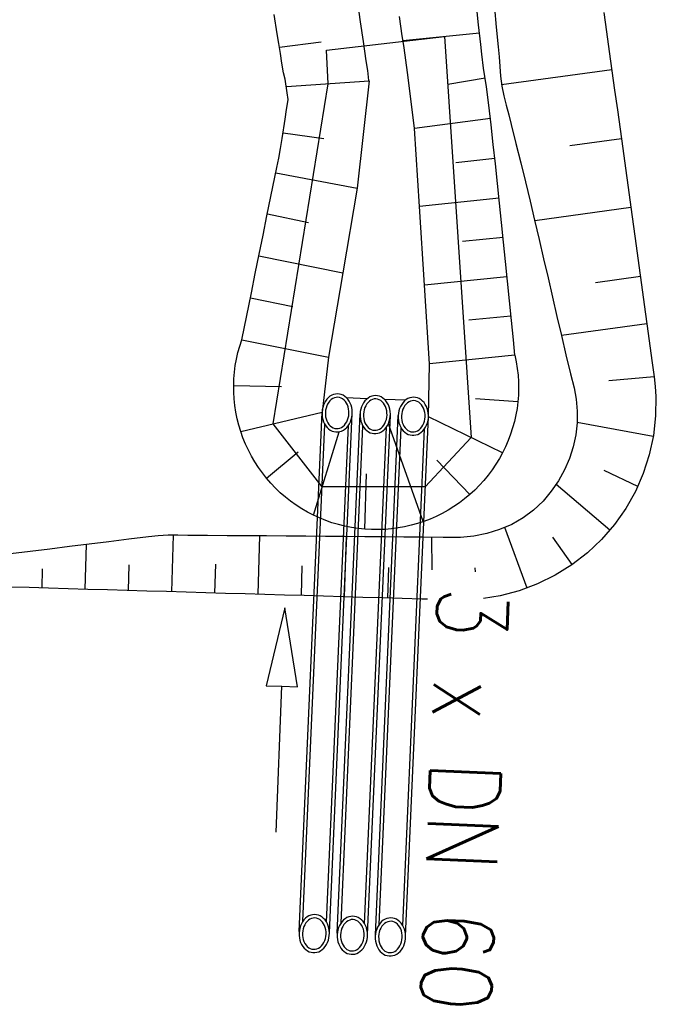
# Model space of a CAD drawing. Extents: x 446457 to 447032, y 444506 to 445688.
# Tile 16 of 43: x 446599 to 446616, y 445235 to 445260. Entities that reach past the tile are written whole.
import ezdxf

# ---------------------------------------------------------------- set-up
doc = ezdxf.new("R2010")
doc.units = 0
doc.header["$LTSCALE"] = 2
doc.header["$MEASUREMENT"] = 0
doc.layers.add('FBR', color=8, linetype='CONTINUOUS')
doc.layers.add('RRB_41-205', color=15, linetype='CONTINUOUS')
doc.styles.add('ROMANS', font='romans.shx', dxfattribs={"width": 0.8})

msp = doc.modelspace()

# ---------------------------------------------------------------- linework, layer by layer
at = {"layer": 'FBR'}
for points in [[(446685.671, 445499.677, 0.000084), (446690.294, 445466.915, 0.000171), (446692.589, 445450.715), (446699.698, 445400.648, -0.000017), (446702.648, 445379.847, -0.000012), (446706.64, 445351.684, -0.000142), (446710.164, 445326.768, 0.000095), (446713.688, 445301.853, 0.000489), (446717.261, 445276.798, -0.000535), (446720.835, 445251.744, -0.000318), (446724.222, 445227.7, 0.000352), (446727.61, 445203.657, 0.000005), (446731.551, 445175.831, 0.000006), (446734.439, 445155.439, 0.000005), (446738.345, 445127.869, 0.000006), (446741.348, 445106.672, 0.000262)], [(446680.588, 445565.192), (446686.226, 445525.578, -0.000461), (446689.716, 445500.849, 0.000412), (446693.207, 445476.12, 0.000274), (446696.649, 445451.977, -0.000308), (446700.09, 445427.835, -0.000041), (446704.161, 445399.134, -0.000053), (446707.341, 445376.683, -0.000068), (446710.752, 445352.56, 0.000201), (446714.163, 445328.437, 0.000066), (446717.768, 445303.036, -0.000029), (446721.374, 445277.636, -0.000013), (446726.042, 445244.733, -0.000025), (446728.415, 445227.994, -0.000188), (446731.776, 445204.216, 0.000116), (446735.137, 445180.439, 0.000098)], [(446757.103, 445025.342, 0.000008), (446763.022, 444983.696, 0.000035)]]:
    msp.add_lwpolyline(points, format="xyb", dxfattribs=at)
at = {"layer": 'RRB_41-205', "linetype": 'Continuous'}
for p, q in [((446608.111, 445259.982), (446608.04, 445260.477)), ((446611.113, 445259.909), (446611.057, 445260.406)), ((446605.991, 445259.677), (446605.911, 445260.171)), ((446611.515, 445260.345), (446611.561, 445259.847)), ((446614.303, 445260.225), (446614.371, 445259.73)), ((446608.182, 445259.487), (446608.111, 445259.982)), ((446609.172, 445259.63), (446609.101, 445260.124)), ((446611.17, 445259.412), (446611.113, 445259.909)), ((446606.033, 445259.431), (446605.991, 445259.677)), ((446611.137, 445259.696), (446609.189, 445259.505)), ((446611.561, 445259.847), (446611.608, 445259.348)), ((446614.371, 445259.73), (446614.44, 445259.234)), ((446606.072, 445259.184), (446606.033, 445259.431)), ((446606.048, 445259.338), (446607.105, 445259.48)), ((446607.244, 445259.266), (446610.25, 445259.609)), ((446608.217, 445259.24), (446608.182, 445259.487)), ((446609.207, 445259.382), (446609.172, 445259.63)), ((446610.25, 445259.609), (446610.926, 445249.404)), ((446611.2, 445259.163), (446611.17, 445259.412)), ((446606.107, 445258.937), (446606.072, 445259.184)), ((446607.289, 445258.41), (446607.244, 445259.266)), ((446608.253, 445258.992), (446608.217, 445259.24)), ((446609.243, 445259.135), (446609.207, 445259.382)), ((446611.239, 445258.804), (446611.2, 445259.163)), ((446611.608, 445259.348), (446611.633, 445259.099)), ((446614.44, 445259.234), (446614.508, 445258.739)), ((446606.152, 445258.69), (446606.107, 445258.937)), ((446608.293, 445258.745), (446608.253, 445258.992)), ((446609.282, 445258.887), (446609.243, 445259.135)), ((446611.633, 445259.099), (446611.654, 445258.85)), ((446606.192, 445258.526), (446606.152, 445258.69)), ((446608.324, 445258.497), (446608.293, 445258.745)), ((446609.314, 445258.64), (446609.282, 445258.887)), ((446611.317, 445258.335), (446611.239, 445258.804)), ((446611.654, 445258.85), (446611.672, 445258.6)), ((446614.504, 445258.766), (446611.697, 445258.38)), ((446614.508, 445258.739), (446614.576, 445258.244)), ((446605.882, 445249.751), (446607.289, 445258.41)), ((446606.244, 445258.177), (446606.192, 445258.526)), ((446606.228, 445258.336), (446608.326, 445258.483)), ((446608.326, 445258.483), (446608.022, 445255.752)), ((446609.483, 445257.271), (446609.314, 445258.64)), ((446611.283, 445258.555), (446610.334, 445258.395)), ((446611.672, 445258.6), (446611.701, 445258.352)), ((446606.266, 445258.013), (446606.244, 445258.177)), ((446611.376, 445257.863), (446611.317, 445258.335)), ((446611.701, 445258.352), (446611.753, 445258.106)), ((446614.576, 445258.244), (446614.645, 445257.748)), ((446606.223, 445257.756), (446606.266, 445258.002)), ((446606.266, 445258.002), (446606.266, 445258.013)), ((446611.753, 445258.106), (446611.818, 445257.863)), ((446606.189, 445257.508), (446606.223, 445257.756)), ((446611.431, 445257.366), (446611.376, 445257.863)), ((446611.818, 445257.863), (446611.88, 445257.619)), ((446614.645, 445257.748), (446614.713, 445257.253)), ((446606.115, 445257.013), (446606.189, 445257.508)), ((446611.414, 445257.524), (446609.483, 445257.271)), ((446611.88, 445257.619), (446611.94, 445257.375)), ((446606.138, 445257.161), (446607.175, 445257.019)), ((446609.608, 445255.289), (446609.483, 445257.271)), ((446611.486, 445256.868), (446611.431, 445257.366)), ((446611.94, 445257.375), (446612.063, 445256.888)), ((446614.713, 445257.253), (446614.781, 445256.758)), ((446606.075, 445256.766), (446606.115, 445257.013)), ((446614.746, 445257.011), (446613.435, 445256.831)), ((446606.032, 445256.52), (446606.075, 445256.766)), ((446611.541, 445256.371), (446611.486, 445256.868)), ((446612.063, 445256.888), (446612.186, 445256.4)), ((446614.781, 445256.758), (446614.85, 445256.263)), ((446605.981, 445256.275), (446606.032, 445256.52)), ((446611.526, 445256.504), (446610.535, 445256.396)), ((446612.186, 445256.4), (446612.309, 445255.912)), ((446605.928, 445256.031), (446605.981, 445256.275)), ((446605.953, 445256.147), (446608.022, 445255.752)), ((446611.595, 445255.873), (446611.541, 445256.371)), ((446614.85, 445256.263), (446614.918, 445255.767)), ((446605.827, 445255.541), (446605.928, 445256.031)), ((446612.309, 445255.912), (446612.425, 445255.423)), ((446608.022, 445255.752), (446607.655, 445253.595)), ((446611.646, 445255.375), (446611.595, 445255.873)), ((446614.918, 445255.767), (446614.986, 445255.272)), ((446605.728, 445255.05), (446605.827, 445255.541)), ((446611.633, 445255.501), (446609.608, 445255.289)), ((446612.425, 445255.423), (446612.539, 445254.934)), ((446609.734, 445253.286), (446609.608, 445255.289)), ((446611.696, 445254.877), (446611.646, 445255.375)), ((446614.988, 445255.257), (446612.542, 445254.92)), ((446614.986, 445255.272), (446615.055, 445254.777)), ((446605.629, 445254.56), (446605.728, 445255.05)), ((446605.738, 445255.097), (446606.787, 445254.88)), ((446612.539, 445254.934), (446612.653, 445254.445)), ((446611.747, 445254.38), (446611.696, 445254.877)), ((446615.055, 445254.777), (446615.123, 445254.281)), ((446605.53, 445254.07), (446605.629, 445254.56)), ((446611.735, 445254.498), (446610.703, 445254.394)), ((446612.653, 445254.445), (446612.766, 445253.956)), ((446611.797, 445253.882), (446611.747, 445254.38)), ((446615.123, 445254.281), (446615.191, 445253.786)), ((446605.43, 445253.579), (446605.53, 445254.07)), ((446605.521, 445254.027), (446607.655, 445253.595)), ((446612.766, 445253.956), (446612.88, 445253.467)), ((446611.847, 445253.384), (446611.797, 445253.882)), ((446615.191, 445253.786), (446615.26, 445253.291)), ((446605.331, 445253.089), (446605.43, 445253.579)), ((446607.655, 445253.595), (446607.29, 445251.45)), ((446611.836, 445253.499), (446609.734, 445253.286)), ((446612.88, 445253.467), (446612.994, 445252.978)), ((446615.231, 445253.502), (446614.088, 445253.344)), ((446609.861, 445251.28), (446609.734, 445253.286)), ((446611.898, 445252.886), (446611.847, 445253.384)), ((446615.26, 445253.291), (446615.328, 445252.795)), ((446605.089, 445251.895), (446605.331, 445253.089)), ((446605.305, 445252.961), (446606.389, 445252.742)), ((446611.948, 445252.388), (446611.898, 445252.886)), ((446612.994, 445252.978), (446613.108, 445252.489)), ((446615.328, 445252.795), (446615.396, 445252.3)), ((446611.937, 445252.499), (446610.867, 445252.391)), ((446611.999, 445251.89), (446611.948, 445252.388)), ((446613.108, 445252.489), (446613.222, 445252)), ((446615.396, 445252.3), (446613.222, 445252)), ((446615.396, 445252.3), (446615.533, 445251.309)), ((446605.036, 445251.734), (446605.089, 445251.895)), ((446605.089, 445251.895), (446607.29, 445251.45)), ((446612.038, 445251.5), (446611.999, 445251.89)), ((446613.222, 445252), (446613.336, 445251.511)), ((446604.991, 445251.57), (446605.036, 445251.734)), ((446604.923, 445251.236), (446604.953, 445251.404)), ((446604.953, 445251.404), (446604.991, 445251.57)), ((446607.29, 445251.45), (446607.129, 445250.048)), ((446612.038, 445251.5), (446609.861, 445251.28)), ((446612.038, 445251.5), (446612.072, 445251.333)), ((446613.336, 445251.511), (446613.456, 445251.023)), ((446604.901, 445251.068), (446604.923, 445251.236)), ((446609.837, 445249.929), (446609.861, 445251.28)), ((446612.072, 445251.333), (446612.099, 445251.165)), ((446612.099, 445251.165), (446612.118, 445250.996)), ((446615.533, 445251.309), (446615.582, 445250.952)), ((446604.882, 445250.728), (446604.887, 445250.898)), ((446604.887, 445250.898), (446604.901, 445251.068)), ((446612.118, 445250.996), (446612.128, 445250.826)), ((446613.456, 445251.023), (446613.542, 445250.67)), ((446615.582, 445250.952), (446614.427, 445250.845)), ((446615.582, 445250.952), (446615.608, 445250.704)), ((446604.882, 445250.728), (446606.097, 445250.708)), ((446604.883, 445250.558), (446604.882, 445250.728)), ((446612.131, 445250.656), (446612.125, 445250.486)), ((446612.128, 445250.826), (446612.131, 445250.656)), ((446613.542, 445250.671), (446613.572, 445250.525)), ((446615.608, 445250.704), (446615.626, 445250.454)), ((446604.893, 445250.388), (446604.883, 445250.558)), ((446604.911, 445250.219), (446604.893, 445250.388)), ((446607.252, 445250.381), (446607.218, 445250.335)), ((446607.29, 445250.421), (446607.252, 445250.381)), ((446607.332, 445250.455), (446607.29, 445250.421)), ((446607.377, 445250.482), (446607.332, 445250.455)), ((446607.405, 445250.401), (446607.366, 445250.375)), ((446607.424, 445250.501), (446607.377, 445250.482)), ((446607.446, 445250.419), (446607.405, 445250.401)), ((446607.473, 445250.513), (446607.424, 445250.501)), ((446607.488, 445250.429), (446607.446, 445250.419)), ((446607.522, 445250.517), (446607.473, 445250.513)), ((446607.531, 445250.431), (446607.488, 445250.429)), ((446607.572, 445250.513), (446607.522, 445250.517)), ((446607.574, 445250.426), (446607.531, 445250.431)), ((446607.62, 445250.501), (446607.572, 445250.513)), ((446607.615, 445250.412), (446607.574, 445250.426)), ((446607.654, 445250.39), (446607.615, 445250.412)), ((446607.666, 445250.481), (446607.62, 445250.501)), ((446607.69, 445250.361), (446607.654, 445250.39)), ((446607.71, 445250.454), (446607.666, 445250.481)), ((446607.751, 445250.42), (446607.71, 445250.454)), ((446607.788, 445250.379), (446607.751, 445250.42)), ((446608.273, 445250.391), (446607.756, 445250.415)), ((446607.82, 445250.333), (446607.788, 445250.379)), ((446608.301, 445250.412), (446608.259, 445250.378)), ((446608.346, 445250.439), (446608.301, 445250.412)), ((446608.393, 445250.458), (446608.346, 445250.439)), ((446608.442, 445250.47), (446608.393, 445250.458)), ((446608.457, 445250.387), (446608.415, 445250.376)), ((446608.491, 445250.474), (446608.442, 445250.47)), ((446608.5, 445250.389), (446608.457, 445250.387)), ((446608.541, 445250.47), (446608.491, 445250.474)), ((446608.543, 445250.383), (446608.5, 445250.389)), ((446608.589, 445250.458), (446608.541, 445250.47)), ((446608.584, 445250.369), (446608.543, 445250.383)), ((446608.635, 445250.438), (446608.589, 445250.458)), ((446608.679, 445250.411), (446608.635, 445250.438)), ((446608.72, 445250.377), (446608.679, 445250.411)), ((446609.315, 445250.396), (446609.27, 445250.37)), ((446609.363, 445250.416), (446609.315, 445250.396)), ((446609.411, 445250.428), (446609.363, 445250.416)), ((446609.461, 445250.432), (446609.411, 445250.428)), ((446609.51, 445250.427), (446609.461, 445250.432)), ((446609.558, 445250.415), (446609.51, 445250.427)), ((446609.604, 445250.396), (446609.558, 445250.415)), ((446609.648, 445250.369), (446609.604, 445250.396)), ((446612.112, 445250.317), (446611.032, 445250.389)), ((446612.125, 445250.486), (446612.112, 445250.317)), ((446613.572, 445250.525), (446613.598, 445250.379)), ((446613.598, 445250.379), (446613.625, 445250.08)), ((446615.626, 445250.454), (446615.619, 445249.955)), ((446604.937, 445250.051), (446604.911, 445250.219)), ((446607.147, 445250.171), (446607.135, 445250.11)), ((446607.165, 445250.229), (446607.147, 445250.171)), ((446607.189, 445250.284), (446607.165, 445250.229)), ((446607.218, 445250.335), (446607.189, 445250.284)), ((446607.231, 445250.157), (446607.22, 445250.101)), ((446607.248, 445250.21), (446607.231, 445250.157)), ((446607.271, 445250.259), (446607.248, 445250.21)), ((446607.299, 445250.303), (446607.271, 445250.259)), ((446607.331, 445250.342), (446607.299, 445250.303)), ((446607.366, 445250.375), (446607.331, 445250.342)), ((446607.723, 445250.325), (446607.69, 445250.361)), ((446607.752, 445250.284), (446607.723, 445250.325)), ((446607.775, 445250.237), (446607.752, 445250.284)), ((446607.794, 445250.186), (446607.775, 445250.237)), ((446607.806, 445250.132), (446607.794, 445250.186)), ((446607.813, 445250.076), (446607.806, 445250.132)), ((446607.848, 445250.282), (446607.82, 445250.333)), ((446607.869, 445250.227), (446607.848, 445250.282)), ((446607.885, 445250.169), (446607.869, 445250.227)), ((446607.895, 445250.108), (446607.885, 445250.169)), ((446608.116, 445250.128), (446608.104, 445250.068)), ((446608.134, 445250.186), (446608.116, 445250.128)), ((446608.158, 445250.241), (446608.134, 445250.186)), ((446608.187, 445250.292), (446608.158, 445250.241)), ((446608.221, 445250.338), (446608.187, 445250.292)), ((446608.217, 445250.167), (446608.2, 445250.114)), ((446608.24, 445250.216), (446608.217, 445250.167)), ((446608.259, 445250.378), (446608.221, 445250.338)), ((446608.268, 445250.261), (446608.24, 445250.216)), ((446608.3, 445250.3), (446608.268, 445250.261)), ((446608.335, 445250.332), (446608.3, 445250.3)), ((446608.374, 445250.358), (446608.335, 445250.332)), ((446608.415, 445250.376), (446608.374, 445250.358)), ((446608.623, 445250.347), (446608.584, 445250.369)), ((446608.659, 445250.318), (446608.623, 445250.347)), ((446608.692, 445250.283), (446608.659, 445250.318)), ((446608.721, 445250.241), (446608.692, 445250.283)), ((446608.757, 445250.337), (446608.72, 445250.377)), ((446608.744, 445250.194), (446608.721, 445250.241)), ((446609.254, 445250.358), (446608.724, 445250.373)), ((446608.763, 445250.144), (446608.744, 445250.194)), ((446608.789, 445250.291), (446608.757, 445250.337)), ((446608.775, 445250.089), (446608.763, 445250.144)), ((446608.817, 445250.24), (446608.789, 445250.291)), ((446608.839, 445250.185), (446608.817, 445250.24)), ((446608.855, 445250.126), (446608.839, 445250.185)), ((446609.103, 445250.144), (446609.085, 445250.086)), ((446609.127, 445250.199), (446609.103, 445250.144)), ((446609.156, 445250.25), (446609.127, 445250.199)), ((446609.19, 445250.296), (446609.156, 445250.25)), ((446609.209, 445250.174), (446609.187, 445250.124)), ((446609.228, 445250.336), (446609.19, 445250.296)), ((446609.237, 445250.218), (446609.209, 445250.174)), ((446609.27, 445250.37), (446609.228, 445250.336)), ((446609.269, 445250.257), (446609.237, 445250.218)), ((446609.304, 445250.29), (446609.269, 445250.257)), ((446609.343, 445250.316), (446609.304, 445250.29)), ((446609.384, 445250.334), (446609.343, 445250.316)), ((446609.426, 445250.344), (446609.384, 445250.334)), ((446609.469, 445250.346), (446609.426, 445250.344)), ((446609.512, 445250.34), (446609.469, 445250.346)), ((446609.553, 445250.326), (446609.512, 445250.34)), ((446609.592, 445250.305), (446609.553, 445250.326)), ((446609.629, 445250.276), (446609.592, 445250.305)), ((446609.661, 445250.24), (446609.629, 445250.276)), ((446609.689, 445250.335), (446609.648, 445250.369)), ((446609.69, 445250.199), (446609.661, 445250.24)), ((446609.726, 445250.294), (446609.689, 445250.335)), ((446609.713, 445250.152), (446609.69, 445250.199)), ((446609.732, 445250.101), (446609.713, 445250.152)), ((446609.758, 445250.248), (446609.726, 445250.294)), ((446609.786, 445250.197), (446609.758, 445250.248)), ((446609.808, 445250.142), (446609.786, 445250.197)), ((446609.824, 445250.084), (446609.808, 445250.142)), ((446612.091, 445250.148), (446612.062, 445249.98)), ((446612.112, 445250.317), (446612.091, 445250.148)), ((446604.971, 445249.884), (446604.937, 445250.051)), ((446605.012, 445249.719), (446604.971, 445249.884)), ((446605.062, 445249.556), (446607.129, 445250.048)), ((446606.549, 445236.832), (446607.129, 445250.048)), ((446607.135, 445250.11), (446607.129, 445250.048)), ((446607.129, 445250.048), (446607.13, 445249.986)), ((446607.13, 445249.986), (446607.137, 445249.925)), ((446607.137, 445249.925), (446607.149, 445249.865)), ((446607.22, 445250.101), (446607.214, 445250.045)), ((446607.214, 445250.045), (446607.215, 445249.988)), ((446607.215, 445249.988), (446607.221, 445249.932)), ((446607.221, 445249.932), (446607.234, 445249.878)), ((446607.234, 445249.878), (446607.252, 445249.827)), ((446607.318, 445236.798), (446607.898, 445250.014)), ((446607.518, 445236.789), (446608.098, 445250.005)), ((446607.779, 445249.854), (446607.797, 445249.907)), ((446607.797, 445249.907), (446607.808, 445249.962)), ((446607.808, 445249.962), (446607.814, 445250.019)), ((446607.814, 445250.019), (446607.813, 445250.076)), ((446607.872, 445249.863), (446607.887, 445249.923)), ((446607.887, 445249.923), (446607.896, 445249.984)), ((446607.899, 445250.046), (446607.895, 445250.108)), ((446607.896, 445249.984), (446607.899, 445250.046)), ((446608.104, 445250.068), (446608.098, 445250.006)), ((446608.098, 445250.006), (446608.099, 445249.944)), ((446608.099, 445249.944), (446608.106, 445249.882)), ((446608.106, 445249.882), (446608.119, 445249.823)), ((446608.189, 445250.059), (446608.183, 445250.002)), ((446608.183, 445250.002), (446608.184, 445249.945)), ((446608.184, 445249.945), (446608.19, 445249.889)), ((446608.2, 445250.114), (446608.189, 445250.059)), ((446608.19, 445249.889), (446608.203, 445249.835)), ((446608.287, 445236.755), (446608.868, 445249.972)), ((446608.487, 445236.747), (446609.067, 445249.963)), ((446608.766, 445249.864), (446608.777, 445249.92)), ((446608.782, 445250.033), (446608.775, 445250.089)), ((446608.777, 445249.92), (446608.783, 445249.976)), ((446608.783, 445249.976), (446608.782, 445250.033)), ((446608.841, 445249.821), (446608.856, 445249.88)), ((446608.864, 445250.066), (446608.855, 445250.126)), ((446608.856, 445249.88), (446608.865, 445249.942)), ((446608.868, 445250.004), (446608.864, 445250.066)), ((446608.865, 445249.942), (446608.868, 445250.004)), ((446609.073, 445250.025), (446609.067, 445249.963)), ((446609.067, 445249.963), (446609.068, 445249.901)), ((446609.068, 445249.901), (446609.075, 445249.84)), ((446609.085, 445250.086), (446609.073, 445250.025)), ((446609.158, 445250.016), (446609.152, 445249.96)), ((446609.152, 445249.96), (446609.153, 445249.903)), ((446609.153, 445249.903), (446609.16, 445249.846)), ((446609.169, 445250.072), (446609.158, 445250.016)), ((446609.187, 445250.124), (446609.169, 445250.072)), ((446609.256, 445236.712), (446609.837, 445249.929)), ((446609.744, 445250.047), (446609.732, 445250.101)), ((446609.751, 445249.991), (446609.744, 445250.047)), ((446609.746, 445249.877), (446609.752, 445249.934)), ((446609.752, 445249.934), (446609.751, 445249.991)), ((446609.834, 445250.023), (446609.824, 445250.084)), ((446609.826, 445249.838), (446609.835, 445249.899)), ((446609.837, 445249.961), (446609.834, 445250.023)), ((446609.835, 445249.899), (446609.837, 445249.961)), ((446611.725, 445249.02), (446609.837, 445249.929)), ((446612.062, 445249.98), (446612.025, 445249.814)), ((446613.625, 445250.08), (446613.622, 445249.777)), ((446615.619, 445249.955), (446615.563, 445249.458)), ((446605.062, 445249.556), (446605.012, 445249.719)), ((446607.131, 445248.147), (446605.882, 445249.751)), ((446606.645, 445237.097), (446607.201, 445249.741)), ((446607.149, 445249.865), (446607.168, 445249.808)), ((446607.168, 445249.808), (446607.193, 445249.755)), ((446607.193, 445249.755), (446607.223, 445249.707)), ((446607.223, 445249.707), (446607.258, 445249.663)), ((446607.245, 445237.07), (446607.8, 445249.715)), ((446607.252, 445249.827), (446607.276, 445249.78)), ((446607.258, 445249.663), (446607.297, 445249.626)), ((446607.276, 445249.78), (446607.305, 445249.738)), ((446607.305, 445249.738), (446607.337, 445249.703)), ((446607.337, 445249.703), (446607.374, 445249.674)), ((446607.374, 445249.674), (446607.413, 445249.652)), ((446607.413, 445249.652), (446607.454, 445249.638)), ((446607.454, 445249.638), (446607.497, 445249.632)), ((446607.497, 445249.632), (446607.539, 445249.634)), ((446607.539, 445249.634), (446607.582, 445249.645)), ((446607.582, 445249.645), (446607.623, 445249.663)), ((446607.614, 445237.054), (446608.17, 445249.699)), ((446607.623, 445249.663), (446607.661, 445249.689)), ((446607.661, 445249.689), (446607.697, 445249.721)), ((446607.697, 445249.721), (446607.729, 445249.76)), ((446607.717, 445249.625), (446607.757, 445249.662)), ((446607.729, 445249.76), (446607.757, 445249.805)), ((446607.757, 445249.805), (446607.779, 445249.854)), ((446607.757, 445249.662), (446607.793, 445249.705)), ((446607.793, 445249.705), (446607.825, 445249.754)), ((446607.825, 445249.754), (446607.851, 445249.807)), ((446607.851, 445249.807), (446607.872, 445249.863)), ((446608.119, 445249.823), (446608.138, 445249.766)), ((446608.138, 445249.766), (446608.162, 445249.713)), ((446608.162, 445249.713), (446608.192, 445249.664)), ((446608.192, 445249.664), (446608.227, 445249.621)), ((446608.203, 445249.835), (446608.221, 445249.784)), ((446608.214, 445237.028), (446608.769, 445249.672)), ((446608.221, 445249.784), (446608.245, 445249.737)), ((446608.245, 445249.737), (446608.274, 445249.696)), ((446608.274, 445249.696), (446608.306, 445249.66)), ((446608.306, 445249.66), (446608.343, 445249.631)), ((446608.343, 445249.631), (446608.382, 445249.609)), ((446608.583, 445237.012), (446609.139, 445249.656)), ((446608.592, 445249.62), (446608.63, 445249.646)), ((446608.63, 445249.646), (446608.666, 445249.679)), ((446608.666, 445249.679), (446608.698, 445249.718)), ((446608.698, 445249.718), (446608.726, 445249.762)), ((446608.726, 445249.762), (446608.748, 445249.811)), ((446608.726, 445249.619), (446608.762, 445249.663)), ((446608.748, 445249.811), (446608.766, 445249.864)), ((446608.762, 445249.663), (446608.794, 445249.711)), ((446608.794, 445249.711), (446608.82, 445249.764)), ((446609.707, 445247.27), (446608.817, 445249.757)), ((446608.82, 445249.764), (446608.841, 445249.821)), ((446609.075, 445249.84), (446609.088, 445249.78)), ((446609.088, 445249.78), (446609.107, 445249.723)), ((446609.107, 445249.723), (446609.131, 445249.67)), ((446609.131, 445249.67), (446609.161, 445249.621)), ((446609.16, 445249.846), (446609.172, 445249.792)), ((446609.172, 445249.792), (446609.191, 445249.741)), ((446609.183, 445236.985), (446609.738, 445249.63)), ((446609.191, 445249.741), (446609.214, 445249.695)), ((446609.214, 445249.695), (446609.243, 445249.653)), ((446609.243, 445249.653), (446609.275, 445249.617)), ((446609.6, 445249.603), (446609.635, 445249.636)), ((446609.635, 445249.636), (446609.667, 445249.675)), ((446609.667, 445249.675), (446609.695, 445249.72)), ((446609.695, 445249.72), (446609.717, 445249.769)), ((446609.717, 445249.769), (446609.735, 445249.822)), ((446609.731, 445249.62), (446609.763, 445249.668)), ((446609.735, 445249.822), (446609.746, 445249.877)), ((446609.763, 445249.668), (446609.789, 445249.722)), ((446609.789, 445249.722), (446609.81, 445249.778)), ((446609.81, 445249.778), (446609.826, 445249.838)), ((446611.98, 445249.65), (446611.927, 445249.488)), ((446612.025, 445249.814), (446611.98, 445249.65)), ((446613.622, 445249.777), (446613.588, 445249.472)), ((446615.559, 445249.436), (446613.623, 445249.787)), ((446605.118, 445249.395), (446605.062, 445249.556)), ((446605.183, 445249.238), (446605.118, 445249.395)), ((446606.91, 445247.431), (446607.564, 445249.552)), ((446607.297, 445249.626), (446607.339, 445249.595)), ((446607.339, 445249.595), (446607.384, 445249.572)), ((446607.384, 445249.572), (446607.432, 445249.556)), ((446607.432, 445249.556), (446607.481, 445249.548)), ((446607.481, 445249.548), (446607.53, 445249.548)), ((446607.53, 445249.548), (446607.579, 445249.556)), ((446607.579, 445249.556), (446607.627, 445249.571)), ((446607.627, 445249.571), (446607.673, 445249.595)), ((446607.673, 445249.595), (446607.717, 445249.625)), ((446608.227, 445249.621), (446608.266, 445249.583)), ((446608.266, 445249.583), (446608.308, 445249.553)), ((446608.308, 445249.553), (446608.353, 445249.529)), ((446608.353, 445249.529), (446608.401, 445249.514)), ((446608.382, 445249.609), (446608.423, 445249.596)), ((446608.401, 445249.514), (446608.45, 445249.505)), ((446608.423, 445249.596), (446608.466, 445249.59)), ((446608.45, 445249.505), (446608.499, 445249.505)), ((446608.466, 445249.59), (446608.509, 445249.592)), ((446608.499, 445249.505), (446608.548, 445249.513)), ((446608.509, 445249.592), (446608.551, 445249.602)), ((446608.548, 445249.513), (446608.596, 445249.529)), ((446608.551, 445249.602), (446608.592, 445249.62)), ((446608.596, 445249.529), (446608.642, 445249.552)), ((446608.642, 445249.552), (446608.686, 445249.582)), ((446608.686, 445249.582), (446608.726, 445249.619)), ((446609.161, 445249.621), (446609.196, 445249.578)), ((446609.196, 445249.578), (446609.235, 445249.541)), ((446609.235, 445249.541), (446609.277, 445249.51)), ((446609.275, 445249.617), (446609.312, 445249.589)), ((446609.277, 445249.51), (446609.323, 445249.487)), ((446609.312, 445249.589), (446609.351, 445249.567)), ((446609.323, 445249.487), (446609.37, 445249.471)), ((446609.351, 445249.567), (446609.392, 445249.553)), ((446609.37, 445249.471), (446609.419, 445249.463)), ((446609.392, 445249.553), (446609.435, 445249.547)), ((446609.419, 445249.463), (446609.468, 445249.463)), ((446609.435, 445249.547), (446609.478, 445249.549)), ((446609.468, 445249.463), (446609.517, 445249.471)), ((446609.478, 445249.549), (446609.52, 445249.56)), ((446609.517, 445249.471), (446609.565, 445249.486)), ((446609.52, 445249.56), (446609.561, 445249.578)), ((446609.561, 445249.578), (446609.6, 445249.603)), ((446609.565, 445249.486), (446609.611, 445249.509)), ((446609.611, 445249.509), (446609.655, 445249.54)), ((446609.655, 445249.54), (446609.695, 445249.577)), ((446609.695, 445249.577), (446609.731, 445249.62)), ((446610.926, 445249.404), (446609.758, 445248.147)), ((446611.927, 445249.488), (446611.867, 445249.329)), ((446613.588, 445249.472), (446613.523, 445249.17)), ((446615.563, 445249.458), (446615.458, 445248.969)), ((446605.254, 445249.084), (446605.183, 445249.238)), ((446611.8, 445249.172), (446611.725, 445249.02)), ((446611.867, 445249.329), (446611.8, 445249.172)), ((446613.523, 445249.17), (446613.425, 445248.873)), ((446605.333, 445248.933), (446605.254, 445249.084)), ((446605.419, 445248.786), (446605.333, 445248.933)), ((446605.716, 445248.371), (446606.524, 445249.042)), ((446611.725, 445249.02), (446611.644, 445248.87)), ((446615.458, 445248.969), (446615.304, 445248.494)), ((446605.511, 445248.643), (446605.419, 445248.786)), ((446605.611, 445248.505), (446605.511, 445248.643)), ((446610.89, 445247.955), (446610.052, 445248.832)), ((446611.555, 445248.725), (446611.46, 445248.584)), ((446611.644, 445248.87), (446611.555, 445248.725)), ((446613.425, 445248.873), (446613.3, 445248.583)), ((446605.716, 445248.371), (446605.611, 445248.505)), ((446608.215, 445247.072), (446608.265, 445248.486)), ((446611.358, 445248.448), (446611.25, 445248.316)), ((446611.46, 445248.584), (446611.358, 445248.448)), ((446613.3, 445248.583), (446613.147, 445248.303)), ((446615.163, 445248.161), (446614.313, 445248.568)), ((446615.304, 445248.494), (446615.103, 445248.036)), ((446605.828, 445248.243), (446605.716, 445248.371)), ((446605.945, 445248.12), (446605.828, 445248.243)), ((446609.758, 445248.147), (446607.131, 445248.147)), ((446611.136, 445248.19), (446611.016, 445248.07)), ((446611.25, 445248.316), (446611.136, 445248.19)), ((446613.147, 445248.303), (446612.964, 445248.037)), ((446614.457, 445247.052), (446613.087, 445248.21)), ((446606.068, 445248.002), (446605.945, 445248.12)), ((446606.197, 445247.891), (446606.068, 445248.002)), ((446606.331, 445247.786), (446606.197, 445247.891)), ((446610.89, 445247.955), (446610.759, 445247.846)), ((446611.016, 445248.07), (446610.89, 445247.955)), ((446612.964, 445248.037), (446612.753, 445247.788)), ((446615.103, 445248.036), (446614.858, 445247.601)), ((446606.469, 445247.687), (446606.331, 445247.786)), ((446606.612, 445247.595), (446606.469, 445247.687)), ((446610.483, 445247.647), (446610.338, 445247.558)), ((446610.624, 445247.743), (446610.483, 445247.647)), ((446610.759, 445247.846), (446610.624, 445247.743)), ((446612.753, 445247.788), (446612.514, 445247.56)), ((446606.759, 445247.509), (446606.612, 445247.595)), ((446606.91, 445247.431), (446606.759, 445247.509)), ((446607.065, 445247.359), (446606.91, 445247.431)), ((446610.037, 445247.4), (446609.881, 445247.332)), ((446610.19, 445247.475), (446610.037, 445247.4)), ((446610.338, 445247.558), (446610.19, 445247.475)), ((446612.514, 445247.56), (446612.247, 445247.363)), ((446614.858, 445247.601), (446614.57, 445247.192)), ((446607.222, 445247.295), (446607.065, 445247.359)), ((446607.383, 445247.239), (446607.222, 445247.295)), ((446607.546, 445247.19), (446607.383, 445247.239)), ((446607.711, 445247.149), (446607.546, 445247.19)), ((446607.878, 445247.115), (446607.711, 445247.149)), ((446609.231, 445247.134), (446609.064, 445247.104)), ((446609.397, 445247.172), (446609.231, 445247.134)), ((446609.561, 445247.217), (446609.397, 445247.172)), ((446609.722, 445247.271), (446609.561, 445247.217)), ((446609.881, 445247.332), (446609.722, 445247.271)), ((446611.957, 445247.196), (446611.649, 445247.061)), ((446612.247, 445247.363), (446611.957, 445247.196)), ((446614.57, 445247.192), (446614.244, 445246.814)), ((446602.712, 445246.877), (446602.21, 445246.815)), ((446602.963, 445246.903), (446602.712, 445246.877)), ((446603.214, 445246.92), (446602.963, 445246.903)), ((446603.464, 445246.921), (446603.214, 445246.92)), ((446603.305, 445245.48), (446603.348, 445246.922)), ((446603.714, 445246.916), (446603.464, 445246.921)), ((446603.964, 445246.913), (446603.714, 445246.916)), ((446604.214, 445246.912), (446603.964, 445246.913)), ((446604.714, 445246.908), (446604.214, 445246.912)), ((446605.214, 445246.904), (446604.714, 445246.908)), ((446605.714, 445246.9), (446605.214, 445246.904)), ((446605.505, 445245.416), (446605.55, 445246.901)), ((446606.214, 445246.896), (446605.714, 445246.9)), ((446606.714, 445246.892), (446606.214, 445246.896)), ((446607.215, 445246.888), (446606.714, 445246.892)), ((446607.715, 445246.884), (446607.215, 445246.888)), ((446607.705, 445245.352), (446607.751, 445246.884)), ((446608.215, 445246.881), (446607.715, 445246.884)), ((446608.046, 445247.09), (446607.878, 445247.115)), ((446608.215, 445247.072), (446608.046, 445247.09)), ((446608.385, 445247.063), (446608.215, 445247.072)), ((446608.715, 445246.877), (446608.215, 445246.881)), ((446608.555, 445247.061), (446608.385, 445247.063)), ((446608.725, 445247.067), (446608.555, 445247.061)), ((446609.215, 445246.873), (446608.715, 445246.877)), ((446608.895, 445247.081), (446608.725, 445247.067)), ((446609.064, 445247.104), (446608.895, 445247.081)), ((446609.715, 445246.869), (446609.215, 445246.873)), ((446610.995, 445246.894), (446610.656, 445246.864)), ((446611.327, 445246.96), (446610.995, 445246.894)), ((446611.649, 445247.061), (446611.327, 445246.96)), ((446612.352, 445245.576), (446611.778, 445247.114)), ((446600.704, 445246.63), (446600.202, 445246.568)), ((446601.206, 445246.691), (446600.704, 445246.63)), ((446601.104, 445245.544), (446601.139, 445246.683)), ((446601.708, 445246.753), (446601.206, 445246.691)), ((446602.21, 445246.815), (446601.708, 445246.753)), ((446610.215, 445246.865), (446609.715, 445246.869)), ((446609.93, 445246.04), (446609.922, 445246.868)), ((446610.436, 445246.862), (446610.215, 445246.865)), ((446610.656, 445246.864), (446610.436, 445246.862)), ((446613.494, 445246.171), (446613.004, 445246.866)), ((446614.244, 445246.814), (446613.881, 445246.47)), ((446599.7, 445246.506), (446599.198, 445246.444)), ((446600.202, 445246.568), (446599.7, 445246.506)), ((446613.881, 445246.47), (446613.485, 445246.165)), ((446602.204, 445245.512), (446602.224, 445246.165)), ((446604.405, 445245.448), (446604.427, 445246.179)), ((446606.605, 445245.384), (446606.628, 445246.138)), ((446613.485, 445246.165), (446613.061, 445245.9)), ((446600.004, 445245.576), (446600.019, 445246.061)), ((446608.805, 445245.32), (446608.829, 445246.098)), ((446611.038, 445245.985), (446611.023, 445246.089)), ((446613.061, 445245.9), (446612.613, 445245.679)), ((446612.613, 445245.679), (446612.145, 445245.504)), ((446599.673, 445245.585), (446599.174, 445245.6)), ((446600.173, 445245.571), (446599.673, 445245.585)), ((446600.673, 445245.556), (446600.173, 445245.571)), ((446601.173, 445245.542), (446600.673, 445245.556)), ((446601.673, 445245.527), (446601.173, 445245.542)), ((446602.172, 445245.513), (446601.673, 445245.527)), ((446602.672, 445245.498), (446602.172, 445245.513)), ((446603.172, 445245.483), (446602.672, 445245.498)), ((446603.672, 445245.469), (446603.172, 445245.483)), ((446604.172, 445245.454), (446603.672, 445245.469)), ((446604.671, 445245.44), (446604.172, 445245.454)), ((446605.171, 445245.425), (446604.671, 445245.44)), ((446605.671, 445245.411), (446605.171, 445245.425)), ((446606.171, 445245.396), (446605.671, 445245.411)), ((446606.671, 445245.382), (446606.171, 445245.396)), ((446607.17, 445245.367), (446606.671, 445245.382)), ((446607.67, 445245.353), (446607.17, 445245.367)), ((446611.661, 445245.376), (446611.24, 445245.309)), ((446612.145, 445245.504), (446611.661, 445245.376)), ((446608.17, 445245.338), (446607.67, 445245.353)), ((446608.67, 445245.324), (446608.17, 445245.338)), ((446609.169, 445245.309), (446608.67, 445245.324)), ((446609.669, 445245.295), (446609.169, 445245.309)), ((446609.817, 445245.29), (446609.669, 445245.295)), ((446606.182, 445245.073), (446605.706, 445243.09)), ((446606.505, 445243.059), (446606.182, 445245.073)), ((446605.706, 445243.09), (446606.106, 445243.075)), ((446605.963, 445239.364), (446606.106, 445243.075)), ((446606.106, 445243.075), (446606.505, 445243.059)), ((446606.669, 445237.129), (446606.635, 445237.083)), ((446606.708, 445237.169), (446606.669, 445237.129)), ((446606.75, 445237.203), (446606.708, 445237.169)), ((446606.784, 445237.123), (446606.748, 445237.091)), ((446606.795, 445237.23), (446606.75, 445237.203)), ((446606.823, 445237.149), (446606.784, 445237.123)), ((446606.842, 445237.249), (446606.795, 445237.23)), ((446606.864, 445237.167), (446606.823, 445237.149)), ((446606.891, 445237.261), (446606.842, 445237.249)), ((446606.906, 445237.177), (446606.864, 445237.167)), ((446606.94, 445237.265), (446606.891, 445237.261)), ((446606.949, 445237.18), (446606.906, 445237.177)), ((446606.989, 445237.261), (446606.94, 445237.265)), ((446606.991, 445237.174), (446606.949, 445237.18)), ((446607.038, 445237.249), (446606.989, 445237.261)), ((446607.033, 445237.16), (446606.991, 445237.174)), ((446607.072, 445237.138), (446607.033, 445237.16)), ((446607.084, 445237.229), (446607.038, 445237.249)), ((446607.108, 445237.109), (446607.072, 445237.138)), ((446607.129, 445237.202), (446607.084, 445237.229)), ((446607.141, 445237.074), (446607.108, 445237.109)), ((446607.169, 445237.168), (446607.129, 445237.202)), ((446607.206, 445237.128), (446607.169, 445237.168)), ((446607.239, 445237.081), (446607.206, 445237.128)), ((446607.677, 445237.127), (446607.638, 445237.086)), ((446607.719, 445237.16), (446607.677, 445237.127)), ((446607.764, 445237.187), (446607.719, 445237.16)), ((446607.792, 445237.106), (446607.753, 445237.081)), ((446607.811, 445237.207), (446607.764, 445237.187)), ((446607.833, 445237.125), (446607.792, 445237.106)), ((446607.86, 445237.218), (446607.811, 445237.207)), ((446607.875, 445237.135), (446607.833, 445237.125)), ((446607.909, 445237.222), (446607.86, 445237.218)), ((446607.918, 445237.137), (446607.875, 445237.135)), ((446607.959, 445237.218), (446607.909, 445237.222)), ((446607.96, 445237.131), (446607.918, 445237.137)), ((446608.007, 445237.206), (446607.959, 445237.218)), ((446608.002, 445237.117), (446607.96, 445237.131)), ((446608.041, 445237.096), (446608.002, 445237.117)), ((446608.053, 445237.186), (446608.007, 445237.206)), ((446608.098, 445237.159), (446608.053, 445237.186)), ((446608.138, 445237.125), (446608.098, 445237.159)), ((446608.175, 445237.085), (446608.138, 445237.125)), ((446608.688, 445237.118), (446608.646, 445237.084)), ((446608.733, 445237.145), (446608.688, 445237.118)), ((446608.78, 445237.164), (446608.733, 445237.145)), ((446608.829, 445237.176), (446608.78, 445237.164)), ((446608.878, 445237.18), (446608.829, 445237.176)), ((446608.928, 445237.176), (446608.878, 445237.18)), ((446608.976, 445237.164), (446608.928, 445237.176)), ((446609.023, 445237.144), (446608.976, 445237.164)), ((446609.067, 445237.117), (446609.023, 445237.144)), ((446609.108, 445237.083), (446609.067, 445237.117)), ((446606.552, 445236.858), (446606.546, 445236.797)), ((446606.564, 445236.919), (446606.552, 445236.858)), ((446606.582, 445236.977), (446606.564, 445236.919)), ((446606.606, 445237.032), (446606.582, 445236.977)), ((446606.635, 445237.083), (446606.606, 445237.032)), ((446606.637, 445236.85), (446606.632, 445236.793)), ((446606.649, 445236.905), (446606.637, 445236.85)), ((446606.666, 445236.958), (446606.649, 445236.905)), ((446606.689, 445237.007), (446606.666, 445236.958)), ((446606.716, 445237.051), (446606.689, 445237.007)), ((446606.748, 445237.091), (446606.716, 445237.051)), ((446607.169, 445237.032), (446607.141, 445237.074)), ((446607.193, 445236.985), (446607.169, 445237.032)), ((446607.211, 445236.934), (446607.193, 445236.985)), ((446607.224, 445236.88), (446607.211, 445236.934)), ((446607.231, 445236.824), (446607.224, 445236.88)), ((446607.266, 445237.03), (446607.239, 445237.081)), ((446607.288, 445236.975), (446607.266, 445237.03)), ((446607.304, 445236.917), (446607.288, 445236.975)), ((446607.314, 445236.856), (446607.304, 445236.917)), ((446607.318, 445236.794), (446607.314, 445236.856)), ((446607.533, 445236.876), (446607.521, 445236.816)), ((446607.551, 445236.935), (446607.533, 445236.876)), ((446607.575, 445236.99), (446607.551, 445236.935)), ((446607.604, 445237.041), (446607.575, 445236.99)), ((446607.638, 445237.086), (446607.604, 445237.041)), ((446607.618, 445236.862), (446607.607, 445236.807)), ((446607.635, 445236.915), (446607.618, 445236.862)), ((446607.658, 445236.964), (446607.635, 445236.915)), ((446607.685, 445237.009), (446607.658, 445236.964)), ((446607.717, 445237.048), (446607.685, 445237.009)), ((446607.753, 445237.081), (446607.717, 445237.048)), ((446608.077, 445237.067), (446608.041, 445237.096)), ((446608.11, 445237.031), (446608.077, 445237.067)), ((446608.139, 445236.989), (446608.11, 445237.031)), ((446608.162, 445236.943), (446608.139, 445236.989)), ((446608.181, 445236.892), (446608.162, 445236.943)), ((446608.208, 445237.039), (446608.175, 445237.085)), ((446608.193, 445236.838), (446608.181, 445236.892)), ((446608.235, 445236.988), (446608.208, 445237.039)), ((446608.257, 445236.933), (446608.235, 445236.988)), ((446608.273, 445236.874), (446608.257, 445236.933)), ((446608.283, 445236.814), (446608.273, 445236.874)), ((446608.52, 445236.892), (446608.502, 445236.834)), ((446608.544, 445236.947), (446608.52, 445236.892)), ((446608.573, 445236.998), (446608.544, 445236.947)), ((446608.607, 445237.044), (446608.573, 445236.998)), ((446608.604, 445236.873), (446608.587, 445236.82)), ((446608.627, 445236.922), (446608.604, 445236.873)), ((446608.646, 445237.084), (446608.607, 445237.044)), ((446608.655, 445236.966), (446608.627, 445236.922)), ((446608.687, 445237.005), (446608.655, 445236.966)), ((446608.722, 445237.038), (446608.687, 445237.005)), ((446608.761, 445237.064), (446608.722, 445237.038)), ((446608.802, 445237.082), (446608.761, 445237.064)), ((446608.844, 445237.092), (446608.802, 445237.082)), ((446608.887, 445237.095), (446608.844, 445237.092)), ((446608.929, 445237.089), (446608.887, 445237.095)), ((446608.971, 445237.075), (446608.929, 445237.089)), ((446609.01, 445237.053), (446608.971, 445237.075)), ((446609.046, 445237.024), (446609.01, 445237.053)), ((446609.079, 445236.988), (446609.046, 445237.024)), ((446609.108, 445236.947), (446609.079, 445236.988)), ((446609.145, 445237.042), (446609.108, 445237.083)), ((446609.131, 445236.9), (446609.108, 445236.947)), ((446609.15, 445236.849), (446609.131, 445236.9)), ((446609.177, 445236.996), (446609.145, 445237.042)), ((446609.162, 445236.795), (446609.15, 445236.849)), ((446609.204, 445236.945), (446609.177, 445236.996)), ((446609.226, 445236.89), (446609.204, 445236.945)), ((446609.242, 445236.832), (446609.226, 445236.89)), ((446606.546, 445236.797), (446606.547, 445236.735)), ((446606.547, 445236.735), (446606.553, 445236.673)), ((446606.553, 445236.673), (446606.566, 445236.614)), ((446606.566, 445236.614), (446606.585, 445236.557)), ((446606.632, 445236.793), (446606.633, 445236.736)), ((446606.633, 445236.736), (446606.639, 445236.68)), ((446606.639, 445236.68), (446606.652, 445236.626)), ((446606.652, 445236.626), (446606.67, 445236.575)), ((446607.174, 445236.553), (446607.197, 445236.602)), ((446607.197, 445236.602), (446607.214, 445236.655)), ((446607.214, 445236.655), (446607.226, 445236.71)), ((446607.226, 445236.71), (446607.231, 445236.767)), ((446607.231, 445236.767), (446607.231, 445236.824)), ((446607.27, 445236.555), (446607.291, 445236.612)), ((446607.291, 445236.612), (446607.306, 445236.671)), ((446607.306, 445236.671), (446607.315, 445236.732)), ((446607.315, 445236.732), (446607.318, 445236.794)), ((446607.521, 445236.816), (446607.515, 445236.754)), ((446607.515, 445236.754), (446607.516, 445236.692)), ((446607.516, 445236.692), (446607.522, 445236.631)), ((446607.522, 445236.631), (446607.535, 445236.571)), ((446607.607, 445236.807), (446607.601, 445236.75)), ((446607.601, 445236.75), (446607.602, 445236.693)), ((446607.602, 445236.693), (446607.608, 445236.637)), ((446607.608, 445236.637), (446607.621, 445236.583)), ((446608.166, 445236.56), (446608.183, 445236.612)), ((446608.183, 445236.612), (446608.195, 445236.668)), ((446608.2, 445236.782), (446608.193, 445236.838)), ((446608.195, 445236.668), (446608.2, 445236.725)), ((446608.2, 445236.725), (446608.2, 445236.782)), ((446608.26, 445236.569), (446608.275, 445236.629)), ((446608.275, 445236.629), (446608.284, 445236.69)), ((446608.287, 445236.752), (446608.283, 445236.814)), ((446608.284, 445236.69), (446608.287, 445236.752)), ((446608.49, 445236.773), (446608.484, 445236.711)), ((446608.484, 445236.711), (446608.485, 445236.649)), ((446608.485, 445236.649), (446608.491, 445236.588)), ((446608.502, 445236.834), (446608.49, 445236.773)), ((446608.576, 445236.765), (446608.57, 445236.708)), ((446608.57, 445236.708), (446608.571, 445236.651)), ((446608.571, 445236.651), (446608.577, 445236.595)), ((446608.587, 445236.82), (446608.576, 445236.765)), ((446609.153, 445236.57), (446609.164, 445236.625)), ((446609.169, 445236.739), (446609.162, 445236.795)), ((446609.164, 445236.625), (446609.17, 445236.682)), ((446609.17, 445236.682), (446609.169, 445236.739)), ((446609.252, 445236.771), (446609.242, 445236.832)), ((446609.244, 445236.586), (446609.253, 445236.647)), ((446609.256, 445236.709), (446609.252, 445236.771)), ((446609.253, 445236.647), (446609.256, 445236.709)), ((446606.585, 445236.557), (446606.61, 445236.504)), ((446606.61, 445236.504), (446606.64, 445236.455)), ((446606.64, 445236.455), (446606.675, 445236.412)), ((446606.67, 445236.575), (446606.694, 445236.528)), ((446606.675, 445236.412), (446606.714, 445236.374)), ((446606.694, 445236.528), (446606.722, 445236.486)), ((446606.714, 445236.374), (446606.756, 445236.344)), ((446606.722, 445236.486), (446606.755, 445236.451)), ((446606.755, 445236.451), (446606.791, 445236.422)), ((446606.791, 445236.422), (446606.831, 445236.4)), ((446606.831, 445236.4), (446606.872, 445236.386)), ((446606.872, 445236.386), (446606.914, 445236.38)), ((446606.914, 445236.38), (446606.957, 445236.383)), ((446606.957, 445236.383), (446607, 445236.393)), ((446607, 445236.393), (446607.041, 445236.411)), ((446607.041, 445236.411), (446607.079, 445236.437)), ((446607.079, 445236.437), (446607.115, 445236.47)), ((446607.092, 445236.343), (446607.135, 445236.373)), ((446607.115, 445236.47), (446607.147, 445236.509)), ((446607.135, 445236.373), (446607.175, 445236.41)), ((446607.147, 445236.509), (446607.174, 445236.553)), ((446607.175, 445236.41), (446607.212, 445236.453)), ((446607.212, 445236.453), (446607.243, 445236.502)), ((446607.243, 445236.502), (446607.27, 445236.555)), ((446607.535, 445236.571), (446607.554, 445236.514)), ((446607.554, 445236.514), (446607.579, 445236.461)), ((446607.579, 445236.461), (446607.609, 445236.412)), ((446607.609, 445236.412), (446607.644, 445236.369)), ((446607.621, 445236.583), (446607.639, 445236.532)), ((446607.639, 445236.532), (446607.663, 445236.486)), ((446607.644, 445236.369), (446607.683, 445236.332)), ((446607.663, 445236.486), (446607.691, 445236.444)), ((446607.691, 445236.444), (446607.724, 445236.408)), ((446607.724, 445236.408), (446607.761, 445236.379)), ((446607.761, 445236.379), (446607.8, 445236.358)), ((446607.8, 445236.358), (446607.841, 445236.344)), ((446607.926, 445236.34), (446607.969, 445236.35)), ((446607.969, 445236.35), (446608.01, 445236.369)), ((446608.01, 445236.369), (446608.048, 445236.394)), ((446608.048, 445236.394), (446608.084, 445236.427)), ((446608.084, 445236.427), (446608.116, 445236.466)), ((446608.104, 445236.331), (446608.145, 445236.368)), ((446608.116, 445236.466), (446608.144, 445236.511)), ((446608.144, 445236.511), (446608.166, 445236.56)), ((446608.145, 445236.368), (446608.181, 445236.411)), ((446608.181, 445236.411), (446608.213, 445236.459)), ((446608.213, 445236.459), (446608.239, 445236.512)), ((446608.239, 445236.512), (446608.26, 445236.569)), ((446608.491, 445236.588), (446608.505, 445236.528)), ((446608.505, 445236.528), (446608.524, 445236.472)), ((446608.524, 445236.472), (446608.548, 445236.418)), ((446608.548, 445236.418), (446608.578, 445236.37)), ((446608.577, 445236.595), (446608.59, 445236.541)), ((446608.578, 445236.37), (446608.613, 445236.326)), ((446608.59, 445236.541), (446608.608, 445236.49)), ((446608.608, 445236.49), (446608.632, 445236.443)), ((446608.632, 445236.443), (446608.661, 445236.401)), ((446608.661, 445236.401), (446608.693, 445236.366)), ((446608.693, 445236.366), (446608.73, 445236.337)), ((446608.979, 445236.326), (446609.017, 445236.352)), ((446609.017, 445236.352), (446609.053, 445236.384)), ((446609.053, 445236.384), (446609.085, 445236.423)), ((446609.085, 445236.423), (446609.113, 445236.468)), ((446609.113, 445236.468), (446609.135, 445236.517)), ((446609.114, 445236.325), (446609.15, 445236.368)), ((446609.135, 445236.517), (446609.153, 445236.57)), ((446609.15, 445236.368), (446609.182, 445236.417)), ((446609.182, 445236.417), (446609.208, 445236.47)), ((446609.208, 445236.47), (446609.229, 445236.526)), ((446609.229, 445236.526), (446609.244, 445236.586)), ((446606.756, 445236.344), (446606.802, 445236.32)), ((446606.802, 445236.32), (446606.85, 445236.304)), ((446606.85, 445236.304), (446606.898, 445236.296)), ((446606.898, 445236.296), (446606.948, 445236.296)), ((446606.948, 445236.296), (446606.997, 445236.304)), ((446606.997, 445236.304), (446607.045, 445236.32)), ((446607.045, 445236.32), (446607.092, 445236.343)), ((446607.683, 445236.332), (446607.726, 445236.301)), ((446607.726, 445236.301), (446607.771, 445236.278)), ((446607.771, 445236.278), (446607.819, 445236.262)), ((446607.819, 445236.262), (446607.868, 445236.254)), ((446607.841, 445236.344), (446607.884, 445236.338)), ((446607.868, 445236.254), (446607.917, 445236.254)), ((446607.884, 445236.338), (446607.926, 445236.34)), ((446607.917, 445236.254), (446607.966, 445236.261)), ((446607.966, 445236.261), (446608.014, 445236.277)), ((446608.014, 445236.277), (446608.061, 445236.3)), ((446608.061, 445236.3), (446608.104, 445236.331)), ((446608.613, 445236.326), (446608.652, 445236.289)), ((446608.652, 445236.289), (446608.695, 445236.259)), ((446608.695, 445236.259), (446608.74, 445236.235)), ((446608.73, 445236.337), (446608.769, 445236.315)), ((446608.74, 445236.235), (446608.788, 445236.219)), ((446608.769, 445236.315), (446608.81, 445236.301)), ((446608.788, 445236.219), (446608.837, 445236.211)), ((446608.81, 445236.301), (446608.853, 445236.295)), ((446608.837, 445236.211), (446608.886, 445236.211)), ((446608.853, 445236.295), (446608.895, 445236.297)), ((446608.886, 445236.211), (446608.935, 445236.219)), ((446608.895, 445236.297), (446608.938, 445236.308)), ((446608.935, 445236.219), (446608.983, 445236.234)), ((446608.938, 445236.308), (446608.979, 445236.326)), ((446608.983, 445236.234), (446609.03, 445236.258)), ((446609.03, 445236.258), (446609.073, 445236.288)), ((446609.073, 445236.288), (446609.114, 445236.325))]:
    msp.add_line(p, q, dxfattribs=at)

# ---------------------------------------------------------------- texts
at = {"layer": 'RRB_41-205', "linetype": 'Continuous', "style": 'ROMANS', "oblique": 0, "width": 0.8337}
msp.add_text('3 x DN 600', height=1.8, rotation=267.5349, dxfattribs=at).set_placement((446610.083, 445245.625))

doc.saveas('drawing.dxf')
